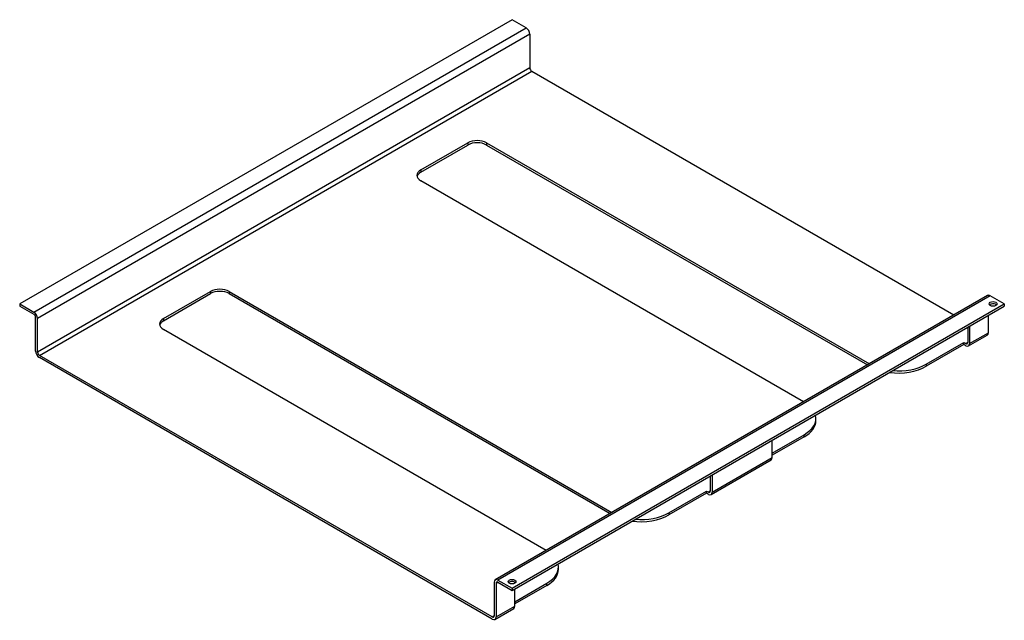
# Model space of a CAD drawing. Header units: millimetres. Extents: x -12 to 201, y 67 to 209.
# Tile 4 of 5: x 153 to 194, y 122 to 147. Entities that reach past the tile are written whole.
import ezdxf

# ---------------------------------------------------------------- set-up
doc = ezdxf.new("R2010")
doc.units = ezdxf.units.MM
doc.header["$MEASUREMENT"] = 0
doc.layers.add('GLASHALTER', color=7, linetype='Continuous', lineweight=0)

msp = doc.modelspace()

# ---------------------------------------------------------------- linework, layer by layer
at = {"layer": 'GLASHALTER', "color": 18, "lineweight": 25, "true_color": 0x000000}
for p, q in [((173.53, 147.047), (153.001, 135.195)), ((174.118, 146.708), (173.53, 147.047)), ((153.589, 134.856), (174.118, 146.708)), ((174.274, 146.437), (153.745, 134.584)), ((174.274, 146.437), (174.274, 145.034)), ((174.274, 145.034), (153.745, 133.182)), ((153.824, 133.046), (174.353, 144.898)), ((174.353, 144.898), (191.957, 134.735)), ((169.73, 140.782), (171.689, 141.913)), ((169.73, 140.691), (171.689, 141.822)), ((171.689, 141.913), (171.689, 141.822)), ((172.472, 141.913), (172.472, 141.822)), ((172.472, 141.913), (188.431, 132.699)), ((172.472, 141.822), (188.352, 132.654)), ((169.73, 140.782), (169.73, 140.691)), ((185.688, 131.116), (169.73, 140.329)), ((158.995, 134.584), (160.954, 135.715)), ((158.995, 134.494), (160.954, 135.625)), ((160.954, 135.715), (160.954, 135.625)), ((161.738, 135.715), (161.738, 135.625)), ((161.738, 135.715), (177.696, 126.502)), ((161.738, 135.625), (177.618, 126.456)), ((193.36, 135.545), (172.831, 123.693)), ((193.471, 135.534), (172.942, 123.682)), ((194.059, 135.195), (193.471, 135.534)), ((153.001, 135.195), (153.001, 135.104)), ((153.001, 135.195), (153.589, 134.856)), ((153.001, 135.104), (153.589, 134.765)), ((173.53, 123.343), (194.059, 135.195)), ((173.53, 123.252), (194.059, 135.104)), ((194.059, 135.195), (194.059, 135.104)), ((193.393, 133.996), (193.393, 134.72)), ((153.667, 133.227), (153.667, 134.629)), ((153.745, 133.182), (153.745, 134.584)), ((158.995, 134.584), (158.995, 134.494)), ((192.609, 134.268), (192.609, 133.544)), ((174.954, 124.918), (158.995, 134.132)), ((192.531, 134.222), (192.531, 133.589)), ((192.563, 133.442), (193.347, 133.895)), ((192.609, 133.544), (193.393, 133.996)), ((190.807, 132.684), (192.374, 133.589)), ((192.374, 133.499), (190.807, 132.594)), ((192.374, 133.499), (192.374, 133.589)), ((192.374, 133.589), (192.453, 133.544)), ((192.453, 133.453), (192.374, 133.499)), ((192.531, 133.589), (192.453, 133.544)), ((172.707, 122.144), (153.824, 133.046)), ((172.707, 122.053), (153.824, 132.956)), ((190.807, 132.684), (190.807, 132.594)), ((186.201, 130.332), (186.201, 130.422)), ((184.382, 128.975), (185.714, 129.744)), ((185.714, 129.653), (185.714, 129.744)), ((185.714, 129.653), (184.382, 128.884)), ((184.382, 128.794), (184.382, 129.518)), ((181.829, 127.245), (184.336, 128.692)), ((181.875, 127.346), (184.382, 128.794)), ((181.796, 128.025), (181.796, 127.391)), ((181.875, 128.07), (181.875, 127.346)), ((180.073, 126.487), (181.64, 127.391)), ((181.64, 127.301), (180.073, 126.396)), ((181.64, 127.391), (181.718, 127.346)), ((181.64, 127.301), (181.64, 127.391)), ((181.718, 127.256), (181.64, 127.301)), ((181.796, 127.391), (181.718, 127.346)), ((180.073, 126.487), (180.073, 126.396)), ((175.466, 124.134), (175.466, 124.225)), ((172.786, 123.591), (172.786, 122.189)), ((172.864, 123.546), (172.942, 123.591)), ((172.942, 123.682), (173.53, 123.343)), ((172.942, 123.591), (173.53, 123.252)), ((173.647, 123.546), (173.647, 123.591)), ((172.864, 123.546), (172.864, 122.144)), ((173.53, 123.343), (173.53, 123.252)), ((173.647, 122.777), (174.979, 123.546)), ((174.979, 123.456), (173.647, 122.687)), ((173.647, 122.596), (173.647, 123.32)), ((174.979, 123.456), (174.979, 123.546)), ((172.818, 122.042), (173.602, 122.495)), ((172.864, 122.144), (173.647, 122.596)), ((172.786, 122.189), (172.707, 122.144))]:
    msp.add_line(p, q, dxfattribs=at)
for centre in [(193.589, 135.195), (173.53, 123.614)]:
    msp.add_ellipse(centre, major_axis=(0.166, 0), ratio=0.57735, dxfattribs=at)
for points in [[(174.274, 146.437), (174.274, 146.537), (174.204, 146.658), (174.118, 146.708)], [(174.274, 145.034), (174.274, 144.984), (174.309, 144.923), (174.353, 144.898)], [(172.472, 141.913), (172.256, 142.038), (171.905, 142.038), (171.689, 141.913)], [(172.472, 141.822), (172.256, 141.947), (171.905, 141.947), (171.689, 141.822)], [(169.73, 140.782), (169.513, 140.657), (169.513, 140.454), (169.73, 140.329)], [(169.73, 140.691), (169.645, 140.642), (169.59, 140.579), (169.573, 140.51)], [(161.738, 135.715), (161.521, 135.84), (161.17, 135.84), (160.954, 135.715)], [(161.738, 135.625), (161.521, 135.75), (161.17, 135.75), (160.954, 135.625)], [(193.471, 135.534), (193.43, 135.558), (193.39, 135.562), (193.36, 135.545)], [(153.745, 134.584), (153.745, 134.684), (153.675, 134.806), (153.589, 134.856)], [(153.667, 134.629), (153.667, 134.679), (153.632, 134.74), (153.589, 134.765)], [(158.995, 134.584), (158.779, 134.459), (158.779, 134.257), (158.995, 134.132)], [(158.995, 134.494), (158.91, 134.445), (158.855, 134.381), (158.838, 134.313)], [(193.347, 133.895), (193.376, 133.912), (193.393, 133.948), (193.393, 133.996)], [(192.453, 133.544), (192.496, 133.519), (192.531, 133.539), (192.531, 133.589)], [(192.453, 133.453), (192.539, 133.403), (192.609, 133.444), (192.609, 133.544)], [(153.667, 133.227), (153.667, 133.127), (153.737, 133.006), (153.824, 132.956)], [(153.745, 133.182), (153.745, 133.132), (153.78, 133.071), (153.824, 133.046)], [(189.397, 132.413), (189.915, 132.37), (190.437, 132.471), (190.807, 132.684)], [(189.264, 132.336), (189.821, 132.264), (190.403, 132.361), (190.807, 132.594)], [(185.714, 129.744), (186.084, 129.957), (186.258, 130.259), (186.184, 130.558)], [(185.714, 129.653), (186.026, 129.833), (186.201, 130.077), (186.201, 130.332)], [(184.336, 128.692), (184.365, 128.709), (184.382, 128.746), (184.382, 128.794)], [(181.718, 127.346), (181.761, 127.321), (181.796, 127.341), (181.796, 127.391)], [(181.718, 127.256), (181.804, 127.206), (181.875, 127.246), (181.875, 127.346)], [(178.662, 126.215), (179.18, 126.173), (179.703, 126.273), (180.073, 126.487)], [(178.53, 126.139), (179.086, 126.066), (179.669, 126.163), (180.073, 126.396)], [(174.979, 123.546), (175.349, 123.76), (175.524, 124.061), (175.45, 124.36)], [(174.979, 123.456), (175.291, 123.636), (175.466, 123.88), (175.466, 124.134)], [(172.942, 123.682), (172.856, 123.732), (172.786, 123.691), (172.786, 123.591)], [(172.942, 123.591), (172.899, 123.616), (172.864, 123.596), (172.864, 123.546)], [(173.602, 122.495), (173.631, 122.512), (173.647, 122.548), (173.647, 122.596)], [(172.707, 122.144), (172.75, 122.119), (172.786, 122.139), (172.786, 122.189)], [(172.707, 122.053), (172.794, 122.003), (172.864, 122.044), (172.864, 122.144)]]:
    msp.add_open_spline(points, degree=3, dxfattribs=at)
for points in [[(193.735, 135.15), (193.692, 135.196), (193.591, 135.214), (193.51, 135.189), (193.481, 135.18), (193.458, 135.166), (193.442, 135.15)], [(173.676, 123.569), (173.633, 123.616), (173.533, 123.633), (173.452, 123.608), (173.423, 123.599), (173.399, 123.586), (173.383, 123.569)]]:
    msp.add_open_spline(points, degree=3, knots=[0, 0, 0, 0, 1, 1, 1, 2, 2, 2, 2], dxfattribs=at)

doc.saveas('drawing.dxf')
